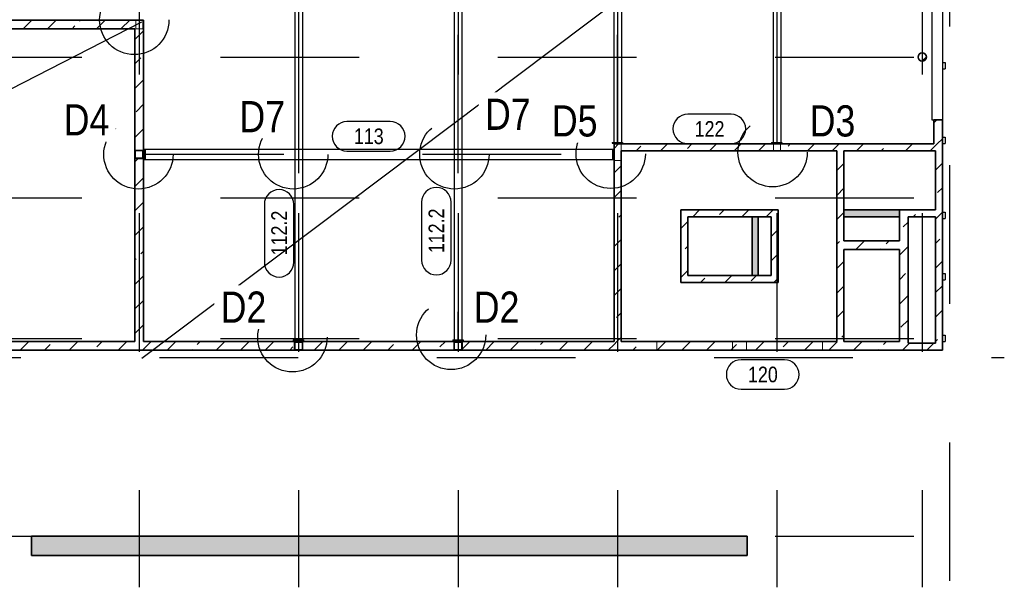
# Model space of a CAD drawing. Header units: millimetres. Extents: x 0 to 6.08, y 0 to 5.27.
# Tile 29 of 54: x 0.81 to 1.52, y 3.31 to 3.72. Entities that reach past the tile are written whole.
import ezdxf

# ---------------------------------------------------------------- set-up
doc = ezdxf.new("R2010")
doc.units = ezdxf.units.MM
doc.linetypes.add('DASHDOTX2', pattern=[2, 1, -0.5, 0, -0.5])
doc.linetypes.add('HIDDEN', pattern=[0.375, 0.25, -0.125])
doc.layers.add('Ansichtskanten', color=7, linetype='Continuous', lineweight=20)
doc.layers.add('Geschnittene Kanten', color=7, linetype='Continuous', lineweight=20)
doc.styles.add('Arial Narrow', font='ARIALN.TTF')
pattern_1 = [(45, (0, 0), (-0.01767767, 0.01767767), [0.0125, -0.005]), (45, (-0.00884, 0.00884), (-0.01767767, 0.01767767), [])]

msp = doc.modelspace()

# ---------------------------------------------------------------- hatches: boundary and pattern name
at = {"lineweight": 13}
h = msp.add_hatch(dxfattribs=at)
h.set_pattern_fill('bB', color=6, scale=0.01, angle=45, style=0, pattern_type=2)
h.set_pattern_definition(pattern_1)
h.paths.add_polyline_path([(0.903443, 3.721908), (0.903443, 3.715658), (0.436068, 3.715659), (0.436068, 3.721908)])
h = msp.add_hatch(dxfattribs=at)
h.set_pattern_fill('bB', color=6, scale=0.01, angle=45, style=0, pattern_type=2)
h.set_pattern_definition(pattern_1)
h.paths.add_polyline_path([(0.903443, 3.489977), (0.897193, 3.489977), (0.897193, 3.715658), (0.903443, 3.715658)])
h = msp.add_hatch(dxfattribs=at)
h.set_pattern_fill('bB', color=6, scale=0.01, angle=45, style=0, pattern_type=2)
h.set_pattern_definition(pattern_1)
h.paths.add_polyline_path([(1.468088, 3.695227), (1.468087, 3.695304), (1.468084, 3.695381), (1.468079, 3.695458), (1.468072, 3.695535), (1.468063, 3.695612), (1.468052, 3.695688), (1.468039, 3.695764), (1.468024, 3.69584), (1.468008, 3.695916), (1.467989, 3.695991), (1.467968, 3.696065), (1.467946, 3.696139), (1.467921, 3.696212), (1.467895, 3.696285), (1.467867, 3.696357), (1.467837, 3.696428), (1.467805, 3.696498), (1.467771, 3.696568), (1.467736, 3.696636), (1.467699, 3.696704), (1.46766, 3.696771), (1.467619, 3.696837), (1.467577, 3.696901), (1.467533, 3.696965), (1.467487, 3.697027), (1.46744, 3.697088), (1.467391, 3.697148), (1.467341, 3.697207), (1.467289, 3.697264), (1.467236, 3.69732), (1.467182, 3.697375), (1.467126, 3.697428), (1.467068, 3.69748), (1.46701, 3.69753), (1.46695, 3.697579), (1.466888, 3.697626), (1.466826, 3.697672), (1.466763, 3.697716), (1.466698, 3.697758), (1.466632, 3.697799), (1.466565, 3.697837), (1.466498, 3.697875), (1.466429, 3.69791), (1.46636, 3.697944), (1.466289, 3.697976), (1.466218, 3.698006), (1.466146, 3.698034), (1.466073, 3.69806), (1.466, 3.698084), (1.465926, 3.698107), (1.465852, 3.698128), (1.465777, 3.698146), (1.465701, 3.698163), (1.465626, 3.698178), (1.465549, 3.698191), (1.465473, 3.698202), (1.465396, 3.698211), (1.465319, 3.698218), (1.465242, 3.698223), (1.465165, 3.698226), (1.465088, 3.698227), (1.465011, 3.698226), (1.464933, 3.698223), (1.464856, 3.698218), (1.464779, 3.698211), (1.464703, 3.698202), (1.464626, 3.698191), (1.46455, 3.698178), (1.464474, 3.698163), (1.464399, 3.698146), (1.464324, 3.698128), (1.464249, 3.698107), (1.464175, 3.698084), (1.464102, 3.69806), (1.46403, 3.698034), (1.463958, 3.698006), (1.463886, 3.697976), (1.463816, 3.697944), (1.463746, 3.69791), (1.463678, 3.697875), (1.46361, 3.697837), (1.463543, 3.697799), (1.463478, 3.697758), (1.463413, 3.697716), (1.46335, 3.697672), (1.463287, 3.697626), (1.463226, 3.697579), (1.463166, 3.69753), (1.463107, 3.69748), (1.46305, 3.697428), (1.462994, 3.697375), (1.462939, 3.69732), (1.462886, 3.697264), (1.462834, 3.697207), (1.462784, 3.697148), (1.462735, 3.697088), (1.462688, 3.697027), (1.462643, 3.696965), (1.462599, 3.696901), (1.462556, 3.696837), (1.462516, 3.696771), (1.462477, 3.696704), (1.46244, 3.696636), (1.462404, 3.696568), (1.462371, 3.696498), (1.462339, 3.696428), (1.462309, 3.696357), (1.462281, 3.696285), (1.462254, 3.696212), (1.46223, 3.696139), (1.462207, 3.696065), (1.462187, 3.695991), (1.462168, 3.695916), (1.462151, 3.69584), (1.462136, 3.695764), (1.462124, 3.695688), (1.462113, 3.695612), (1.462104, 3.695535), (1.462097, 3.695458), (1.462092, 3.695381), (1.462089, 3.695304), (1.462088, 3.695227), (1.462089, 3.695149), (1.462092, 3.695072), (1.462097, 3.694995), (1.462104, 3.694918), (1.462113, 3.694841), (1.462124, 3.694765), (1.462136, 3.694689), (1.462151, 3.694613), (1.462168, 3.694537), (1.462187, 3.694463), (1.462207, 3.694388), (1.46223, 3.694314), (1.462254, 3.694241), (1.462281, 3.694168), (1.462309, 3.694096), (1.462339, 3.694025), (1.462371, 3.693955), (1.462404, 3.693885), (1.46244, 3.693817), (1.462477, 3.693749), (1.462516, 3.693682), (1.462556, 3.693616), (1.462599, 3.693552), (1.462643, 3.693488), (1.462688, 3.693426), (1.462735, 3.693365), (1.462784, 3.693305), (1.462834, 3.693246), (1.462886, 3.693189), (1.462939, 3.693133), (1.462994, 3.693078), (1.46305, 3.693025), (1.463107, 3.692973), (1.463166, 3.692923), (1.463226, 3.692874), (1.463287, 3.692827), (1.46335, 3.692781), (1.463413, 3.692738), (1.463478, 3.692695), (1.463543, 3.692655), (1.46361, 3.692616), (1.463678, 3.692579), (1.463746, 3.692543), (1.463816, 3.692509), (1.463886, 3.692478), (1.463958, 3.692448), (1.46403, 3.692419), (1.464102, 3.692393), (1.464175, 3.692369), (1.464249, 3.692346), (1.464324, 3.692325), (1.464399, 3.692307), (1.464474, 3.69229), (1.46455, 3.692275), (1.464626, 3.692262), (1.464703, 3.692251), (1.464779, 3.692242), (1.464856, 3.692236), (1.464933, 3.692231), (1.465011, 3.692228), (1.465088, 3.692227), (1.465165, 3.692228), (1.465242, 3.692231), (1.465319, 3.692236), (1.465396, 3.692242), (1.465473, 3.692251), (1.465549, 3.692262), (1.465626, 3.692275), (1.465701, 3.69229), (1.465777, 3.692307), (1.465852, 3.692325), (1.465926, 3.692346), (1.466, 3.692369), (1.466073, 3.692393), (1.466146, 3.692419), (1.466218, 3.692448), (1.466289, 3.692478), (1.46636, 3.692509), (1.466429, 3.692543), (1.466498, 3.692579), (1.466565, 3.692616), (1.466632, 3.692655), (1.466698, 3.692695), (1.466763, 3.692738), (1.466826, 3.692781), (1.466888, 3.692827), (1.46695, 3.692874), (1.46701, 3.692923), (1.467068, 3.692973), (1.467126, 3.693025), (1.467182, 3.693078), (1.467236, 3.693133), (1.467289, 3.693189), (1.467341, 3.693246), (1.467391, 3.693305), (1.46744, 3.693365), (1.467487, 3.693426), (1.467533, 3.693488), (1.467577, 3.693552), (1.467619, 3.693616), (1.46766, 3.693682), (1.467699, 3.693749), (1.467736, 3.693817), (1.467771, 3.693885), (1.467805, 3.693955), (1.467837, 3.694025), (1.467867, 3.694096), (1.467895, 3.694168), (1.467921, 3.694241), (1.467946, 3.694314), (1.467968, 3.694388), (1.467989, 3.694463), (1.468008, 3.694537), (1.468024, 3.694613), (1.468039, 3.694689), (1.468052, 3.694765), (1.468063, 3.694841), (1.468072, 3.694918), (1.468079, 3.694995), (1.468084, 3.695072), (1.468087, 3.695149)])
h = msp.add_hatch(dxfattribs=at)
h.set_pattern_fill('bB', color=6, scale=0.01, angle=45, style=0, pattern_type=2)
h.set_pattern_definition(pattern_1)
h.paths.add_polyline_path([(1.479586, 3.649977), (1.479586, 3.632477), (1.473336, 3.632477), (1.473336, 3.649977)])
h = msp.add_hatch(dxfattribs=at)
h.set_pattern_fill('bB', color=6, scale=0.01, angle=45, style=0, pattern_type=2)
h.set_pattern_definition(pattern_1)
h.paths.add_polyline_path([(1.479586, 3.632477), (1.479586, 3.627477), (1.242827, 3.627477), (1.242827, 3.632477)])
h = msp.add_hatch(dxfattribs=at)
h.set_pattern_fill('bB', color=6, scale=0.01, angle=45, style=0, pattern_type=2)
h.set_pattern_definition(pattern_1)
h.paths.add_polyline_path([(1.247827, 3.627477), (1.247827, 3.489977), (1.242827, 3.489977), (1.242827, 3.627477)])
h = msp.add_hatch(dxfattribs=at)
h.set_pattern_fill('bB', color=6, scale=0.01, angle=45, style=0, pattern_type=2)
h.set_pattern_definition(pattern_1)
h.paths.add_polyline_path([(1.408577, 3.627477), (1.408577, 3.489977), (1.403577, 3.489977), (1.403577, 3.627477)])
h = msp.add_hatch(dxfattribs=at)
h.set_pattern_fill('bB', color=6, scale=0.01, angle=45, style=0, pattern_type=2)
h.set_pattern_definition(pattern_1)
h.paths.add_polyline_path([(1.479586, 3.627477), (1.479586, 3.488727), (1.474586, 3.488727), (1.474586, 3.627477)])
h = msp.add_hatch(dxfattribs=at)
h.set_pattern_fill('bB', color=6, scale=0.01, angle=45, style=0, pattern_type=2)
h.set_pattern_definition(pattern_1)
h.paths.add_polyline_path([(1.291077, 3.584977), (1.361077, 3.584977), (1.356077, 3.579977), (1.291077, 3.579977)])
h = msp.add_hatch(dxfattribs=at)
h.set_pattern_fill('bB', color=6, scale=0.01, angle=45, style=0, pattern_type=2)
h.set_pattern_definition(pattern_1)
h.paths.add_polyline_path([(1.296077, 3.579977), (1.296077, 3.532477), (1.291077, 3.532477), (1.291077, 3.579977)])
at = {"lineweight": 13, "true_color": 0xf08e8e}
for points in [[(1.346699, 3.579977), (1.346699, 3.537477), (1.342324, 3.537477), (1.342324, 3.579977)], [(1.448575, 3.579977), (1.408577, 3.579977), (1.408577, 3.584977), (1.448575, 3.584977)]]:
    msp.add_hatch(color=11, dxfattribs=at).paths.add_polyline_path(points)
at = {"lineweight": 13}
h = msp.add_hatch(dxfattribs=at)
h.set_pattern_fill('bB', color=6, scale=0.01, angle=45, style=0, pattern_type=2)
h.set_pattern_definition(pattern_1)
h.paths.add_polyline_path([(1.361077, 3.584977), (1.361077, 3.532477), (1.356077, 3.537477), (1.356077, 3.579977)])
h = msp.add_hatch(dxfattribs=at)
h.set_pattern_fill('bB', color=6, scale=0.01, angle=45, style=0, pattern_type=2)
h.set_pattern_definition(pattern_1)
h.paths.add_polyline_path([(1.454827, 3.584977), (1.454827, 3.489977), (1.448577, 3.489977), (1.448577, 3.584977)])
h = msp.add_hatch(dxfattribs=at)
h.set_pattern_fill('bB', color=6, scale=0.01, angle=45, style=0, pattern_type=2)
h.set_pattern_definition(pattern_1)
h.paths.add_polyline_path([(1.474586, 3.579977), (1.454827, 3.579977), (1.454827, 3.584977), (1.474586, 3.584977)])
h = msp.add_hatch(dxfattribs=at)
h.set_pattern_fill('bB', color=6, scale=0.01, angle=45, style=0, pattern_type=2)
h.set_pattern_definition(pattern_1)
h.paths.add_polyline_path([(1.448575, 3.562476), (1.448575, 3.556226), (1.408577, 3.556226), (1.408577, 3.562476)])
h = msp.add_hatch(dxfattribs=at)
h.set_pattern_fill('bB', color=6, scale=0.01, angle=45, style=0, pattern_type=2)
h.set_pattern_definition(pattern_1)
h.paths.add_polyline_path([(1.356077, 3.537477), (1.361077, 3.532477), (1.296077, 3.532477), (1.296077, 3.537477)])
h = msp.add_hatch(dxfattribs=at)
h.set_pattern_fill('bB', color=6, scale=0.01, angle=45, style=0, pattern_type=2)
h.set_pattern_definition(pattern_1)
h.paths.add_polyline_path([(0.903452, 3.483727), (0.436068, 3.483727), (0.436068, 3.489977), (0.903452, 3.489977)])
h = msp.add_hatch(dxfattribs=at)
h.set_pattern_fill('bB', color=6, scale=0.01, angle=45, style=0, pattern_type=2)
h.set_pattern_definition(pattern_1)
h.paths.add_polyline_path([(1.242827, 3.489977), (1.242827, 3.483727), (0.903452, 3.483727), (0.903452, 3.489977)])
h = msp.add_hatch(dxfattribs=at)
h.set_pattern_fill('bB', color=6, scale=0.01, angle=45, style=0, pattern_type=2)
h.set_pattern_definition(pattern_1)
h.paths.add_polyline_path([(1.454827, 3.489977), (1.454827, 3.483727), (1.242827, 3.483727), (1.242827, 3.489977)])
h = msp.add_hatch(dxfattribs=at)
h.set_pattern_fill('bB', color=6, scale=0.01, angle=45, style=0, pattern_type=2)
h.set_pattern_definition(pattern_1)
h.paths.add_polyline_path([(1.479586, 3.483727), (1.454827, 3.483727), (1.454827, 3.488727), (1.479586, 3.488727)])
at = {"lineweight": 13, "true_color": 0xf0f0f0}
msp.add_hatch(color=7, dxfattribs=at).paths.add_polyline_path([(1.338728, 3.349456), (1.338728, 3.335456), (0.822538, 3.335456), (0.822538, 3.349456)])

# ---------------------------------------------------------------- linework, layer by layer
at = {"color": 3, "linetype": 'Continuous', "lineweight": 25}
for p, q in [((0.902165, 3.477849), (1.479586, 3.912727)), ((0.438446, 3.482366), (0.902165, 3.720615)), ((1.081411, 3.648641), (1.050149, 3.648641)), ((1.050149, 3.627391), (1.081411, 3.627391)), ((0.990593, 3.588933), (0.990593, 3.547096)), ((1.011843, 3.547096), (1.011843, 3.588933)), ((1.104045, 3.590505), (1.104045, 3.548667)), ((1.125295, 3.548667), (1.125295, 3.590505))]:
    msp.add_line(p, q, dxfattribs=at)
at = {"color": 6, "linetype": 'HIDDEN', "lineweight": 13, "ltscale": 0.05}
for p, q in [((1.015178, 3.911319), (1.015178, 3.491102)), ((1.015478, 3.911319), (1.015478, 3.491102)), ((1.130168, 3.911319), (1.130168, 3.491102)), ((1.130468, 3.911319), (1.130468, 3.491102)), ((1.245168, 3.911319), (1.245168, 3.633602)), ((1.245468, 3.911319), (1.245468, 3.633602)), ((1.360168, 3.911319), (1.360168, 3.633602)), ((1.360468, 3.911319), (1.360468, 3.633602)), ((0.897828, 3.721908), (0.897828, 3.715658)), ((0.902828, 3.721908), (0.902828, 3.715658)), ((0.897828, 3.715659), (0.902828, 3.715659)), ((1.247827, 3.632477), (1.247827, 3.627477)), ((1.357818, 3.632477), (1.357818, 3.627477)), ((1.362818, 3.632477), (1.362818, 3.627477)), ((0.897193, 3.627477), (0.903443, 3.627477)), ((0.897193, 3.622477), (0.903443, 3.622477)), ((0.897693, 3.627977), (0.902693, 3.627977)), ((0.897693, 3.627977), (0.897693, 3.621727)), ((0.902693, 3.627977), (0.902693, 3.621727)), ((0.904568, 3.625171), (1.241702, 3.625171)), ((0.904568, 3.624784), (1.241702, 3.624784)), ((0.897693, 3.621727), (0.902693, 3.621727)), ((1.242827, 3.620602), (1.247827, 3.620602)), ((1.012168, 3.489227), (1.018418, 3.489227)), ((1.012168, 3.489227), (1.012168, 3.484227)), ((1.012818, 3.489977), (1.012818, 3.483727)), ((1.017818, 3.489977), (1.017818, 3.483727)), ((1.018418, 3.489227), (1.018418, 3.484227)), ((1.127168, 3.489227), (1.133418, 3.489227)), ((1.127168, 3.489227), (1.127168, 3.484227)), ((1.127818, 3.489977), (1.127818, 3.483727)), ((1.132818, 3.489977), (1.132818, 3.483727)), ((1.133418, 3.489227), (1.133418, 3.484227)), ((1.273577, 3.489977), (1.273577, 3.483727)), ((1.328327, 3.489977), (1.328327, 3.483727)), ((1.338327, 3.489977), (1.338327, 3.483727)), ((1.393077, 3.489977), (1.393077, 3.483727)), ((1.012168, 3.484227), (1.018418, 3.484227)), ((1.127168, 3.484227), (1.133418, 3.484227))]:
    msp.add_line(p, q, dxfattribs=at)
at = {"color": 2, "linetype": 'Continuous', "lineweight": 35}
for p, q in [((0.436068, 3.721908), (0.903443, 3.721908)), ((0.903443, 3.721908), (0.903443, 3.715658)), ((0.659953, 3.715659), (0.897193, 3.715659)), ((0.897193, 3.715658), (0.897193, 3.489977)), ((0.903443, 3.715658), (0.903443, 3.489977)), ((1.473336, 3.649977), (1.479586, 3.649977)), ((1.473336, 3.649977), (1.473336, 3.632477)), ((1.479586, 3.649977), (1.479586, 3.632477)), ((1.242827, 3.632477), (1.473336, 3.632477)), ((1.242827, 3.632477), (1.242827, 3.627477)), ((1.479586, 3.632477), (1.479586, 3.627477)), ((1.242827, 3.627477), (1.242827, 3.489977)), ((1.247827, 3.627477), (1.403577, 3.627477)), ((1.247827, 3.627477), (1.247827, 3.489977)), ((1.403577, 3.627477), (1.403577, 3.489977)), ((1.408577, 3.627477), (1.474586, 3.627477)), ((1.408577, 3.627477), (1.408577, 3.562476)), ((1.474586, 3.627477), (1.474586, 3.584977)), ((1.479586, 3.627477), (1.479586, 3.488727)), ((1.291077, 3.584977), (1.361077, 3.584977)), ((1.291077, 3.584977), (1.291077, 3.579977)), ((1.291077, 3.579977), (1.291077, 3.532477)), ((1.296077, 3.579977), (1.356077, 3.579977)), ((1.296077, 3.579977), (1.296077, 3.537477)), ((1.342324, 3.579977), (1.342324, 3.537477)), ((1.346699, 3.579977), (1.346699, 3.537477)), ((1.356077, 3.579977), (1.356077, 3.537477)), ((1.361077, 3.584977), (1.361077, 3.532477)), ((1.408577, 3.584977), (1.448575, 3.584977)), ((1.408577, 3.579977), (1.448575, 3.579977)), ((1.448575, 3.584977), (1.454827, 3.584977)), ((1.448577, 3.584977), (1.448577, 3.562476)), ((1.454827, 3.584977), (1.474586, 3.584977)), ((1.454827, 3.579977), (1.474586, 3.579977)), ((1.454827, 3.579977), (1.454827, 3.489977)), ((1.474586, 3.579977), (1.474586, 3.488727)), ((1.408577, 3.562476), (1.448575, 3.562476)), ((1.408577, 3.556226), (1.448575, 3.556226)), ((1.408577, 3.556226), (1.408577, 3.489977)), ((1.448577, 3.556226), (1.448577, 3.489977)), ((1.296077, 3.537477), (1.356077, 3.537477)), ((1.291077, 3.532477), (1.296077, 3.532477)), ((1.296077, 3.532477), (1.361077, 3.532477)), ((0.80495, 3.489977), (0.897193, 3.489977)), ((0.903443, 3.489977), (0.903452, 3.489977)), ((0.903452, 3.489977), (1.242827, 3.489977)), ((1.247827, 3.489977), (1.403577, 3.489977)), ((1.408577, 3.489977), (1.448577, 3.489977)), ((1.454827, 3.489977), (1.454827, 3.488727)), ((1.454827, 3.488727), (1.474586, 3.488727)), ((1.479586, 3.488727), (1.479586, 3.483727)), ((0.436068, 3.483727), (0.903452, 3.483727)), ((0.903452, 3.483727), (1.242827, 3.483727)), ((1.242827, 3.483727), (1.454827, 3.483727)), ((1.454827, 3.483727), (1.479586, 3.483727)), ((0.822538, 3.349456), (1.338728, 3.349456)), ((0.822538, 3.349456), (0.822538, 3.335456)), ((1.338728, 3.349456), (1.338728, 3.335456)), ((0.822538, 3.335456), (1.338728, 3.335456))]:
    msp.add_line(p, q, dxfattribs=at)
at = {"color": 3, "linetype": 'HIDDEN', "lineweight": 25, "ltscale": 0.05}
for centre in [(0.896801, 3.721969), (1.240391, 3.625367), (1.357194, 3.626523), (0.899786, 3.624977), (1.011412, 3.624977), (1.127636, 3.624977), (1.010834, 3.492952), (1.125323, 3.494687)]:
    msp.add_circle(centre, 0.025, dxfattribs=at)
at = {"color": 2, "linetype": 'Continuous', "lineweight": 35}
msp.add_circle((1.465088, 3.695227), 0.003, dxfattribs=at)
at = {"color": 3, "linetype": 'Continuous', "lineweight": 25}
for centre, start, end in [((1.050149, 3.638016), 90, 270), ((1.081411, 3.638016), 270, 90), ((1.11467, 3.590505), 0, 180), ((1.001218, 3.588933), 0, 180), ((1.001218, 3.547096), 180, 0), ((1.11467, 3.548667), 180, 0)]:
    msp.add_arc(centre, 0.010625, start, end, dxfattribs=at)
at = {"layer": 'Ansichtskanten', "color": 3, "linetype": 'DASHDOTX2', "lineweight": 25, "ltscale": 0.05}
for p, q in [((1.484827, 4.017148), (1.484827, 3.312571)), ((0.900327, 3.982579), (0.900327, 3.312571)), ((1.015327, 3.982579), (1.015327, 3.312571)), ((1.130327, 3.982579), (1.130327, 3.312571)), ((1.245327, 3.982579), (1.245327, 3.312571)), ((1.360327, 3.982579), (1.360327, 3.312571)), ((1.465077, 3.982579), (1.465077, 3.312571)), ((0.358943, 3.695224), (1.524275, 3.695224)), ((0.358943, 3.593724), (1.524275, 3.593724)), ((0.358943, 3.492224), (1.524275, 3.492224)), ((0.315028, 3.478349), (1.524275, 3.478349)), ((0.358943, 3.349474), (1.524275, 3.349474))]:
    msp.add_line(p, q, dxfattribs=at)
at = {"layer": 'Ansichtskanten', "color": 3, "linetype": 'Continuous', "lineweight": 25}
for p, q in [((1.479586, 3.912727), (1.479586, 3.649977)), ((1.472086, 3.905227), (1.472086, 3.649977)), ((1.018078, 3.897038), (1.018078, 3.491102)), ((1.127568, 3.897059), (1.127568, 3.491102)), ((1.133068, 3.897018), (1.133068, 3.491102)), ((1.242568, 3.897059), (1.242568, 3.633602)), ((1.248068, 3.897017), (1.248068, 3.633602)), ((1.357568, 3.89706), (1.357568, 3.633602)), ((1.363068, 3.897017), (1.363068, 3.633602)), ((1.479586, 3.691267), (1.481586, 3.691267)), ((1.479586, 3.686767), (1.481586, 3.686767)), ((1.481586, 3.691267), (1.481586, 3.686767)), ((1.472086, 3.649977), (1.473336, 3.649977)), ((1.479586, 3.637267), (1.481586, 3.637267)), ((1.481586, 3.637267), (1.481586, 3.632767)), ((1.241418, 3.633602), (1.248918, 3.633602)), ((1.241418, 3.633602), (1.241418, 3.632977)), ((1.241418, 3.632977), (1.248918, 3.632977)), ((1.248918, 3.633602), (1.248918, 3.632977)), ((1.356418, 3.633602), (1.363918, 3.633602)), ((1.356418, 3.633602), (1.356418, 3.632977)), ((1.356418, 3.632977), (1.363918, 3.632977)), ((1.363918, 3.633602), (1.363918, 3.632977)), ((1.479586, 3.632767), (1.481586, 3.632767)), ((0.903943, 3.628728), (0.904568, 3.628728)), ((0.903943, 3.628727), (0.903943, 3.621227)), ((0.904568, 3.628728), (1.241702, 3.628728)), ((0.904568, 3.628727), (0.904568, 3.621227)), ((1.241702, 3.628728), (1.242327, 3.628728)), ((1.241702, 3.628728), (1.241702, 3.621228)), ((1.242327, 3.628728), (1.242327, 3.621228)), ((0.903943, 3.621228), (0.904568, 3.621228)), ((0.904568, 3.621228), (1.241702, 3.621228)), ((1.241702, 3.621228), (1.242327, 3.621228)), ((1.479586, 3.583267), (1.481586, 3.583267)), ((1.481586, 3.583267), (1.481586, 3.578767)), ((1.479586, 3.578767), (1.481586, 3.578767)), ((1.479586, 3.538892), (1.481586, 3.538892)), ((1.481586, 3.538892), (1.481586, 3.534392)), ((1.479586, 3.534392), (1.481586, 3.534392)), ((1.479586, 3.494517), (1.481586, 3.494517)), ((1.481586, 3.494517), (1.481586, 3.490017)), ((1.011418, 3.491102), (1.018918, 3.491102)), ((1.011418, 3.491102), (1.011418, 3.490477)), ((1.011418, 3.490477), (1.018918, 3.490477)), ((1.018918, 3.491102), (1.018918, 3.490477)), ((1.126418, 3.491102), (1.133918, 3.491102)), ((1.126418, 3.491102), (1.126418, 3.490477)), ((1.126418, 3.490477), (1.133918, 3.490477)), ((1.133918, 3.491102), (1.133918, 3.490477)), ((1.479586, 3.490017), (1.481586, 3.490017))]:
    msp.add_line(p, q, dxfattribs=at)
at = {"layer": 'Geschnittene Kanten', "color": 3, "linetype": 'Continuous', "lineweight": 25}
for p, q in [((1.327194, 3.653973), (1.295931, 3.653973)), ((1.295931, 3.632723), (1.327194, 3.632723)), ((1.365678, 3.476779), (1.334415, 3.476779)), ((1.334415, 3.455529), (1.365678, 3.455529))]:
    msp.add_line(p, q, dxfattribs=at)
for centre, start, end in [((1.295931, 3.643348), 90, 270), ((1.327194, 3.643348), 270, 90), ((1.334415, 3.466154), 90, 270), ((1.365678, 3.466154), 270, 90)]:
    msp.add_arc(centre, 0.010625, start, end, dxfattribs=at)

# ---------------------------------------------------------------- texts
at = {"color": 3, "lineweight": 25, "style": 'Arial Narrow'}
msp.add_text('113', height=0.01125, dxfattribs=at).set_placement((1.055149, 3.632391))
for p in [(1.006843, 3.552096), (1.120295, 3.553667)]:
    msp.add_text('112.2', height=0.01125, rotation=90, dxfattribs=at).set_placement(p)
at = {"layer": 'Geschnittene Kanten', "color": 3, "lineweight": 25, "style": 'Arial Narrow'}
for s, p in [('122', (1.300931, 3.637723)), ('120', (1.339415, 3.460529))]:
    msp.add_text(s, height=0.01125, dxfattribs=at).set_placement(p)

# ---------------------------------------------------------------- next in the draw order: texts
at = {"color": 4, "lineweight": 50, "char_height": 0.0225, "attachment_point": 7, "line_spacing_factor": 0.9, "style": 'Arial Narrow', "bg_fill": 3, "box_fill_scale": 1.2, "bg_fill_color": 256, "bg_fill_true_color": 13158600, "bg_fill_transparency": 0}
for s, insert in [('D7', (1.149693, 3.642665)), ('D4', (0.845849, 3.638625)), ('D7', (0.972588, 3.640943)), ('D5', (1.19795, 3.637563)), ('D3', (1.383873, 3.637563)), ('D2', (0.959066, 3.503473)), ('D2', (1.141609, 3.503473))]:
    msp.add_mtext(s, dxfattribs=dict(at, insert=insert))

# ---------------------------------------------------------------- next in the draw order: linework, layer by layer
at = {"layer": 'Ansichtskanten', "color": 3, "linetype": 'Continuous', "lineweight": 25}
msp.add_line((1.012578, 3.897038), (1.012578, 3.491102), dxfattribs=at)

doc.saveas('drawing.dxf')
